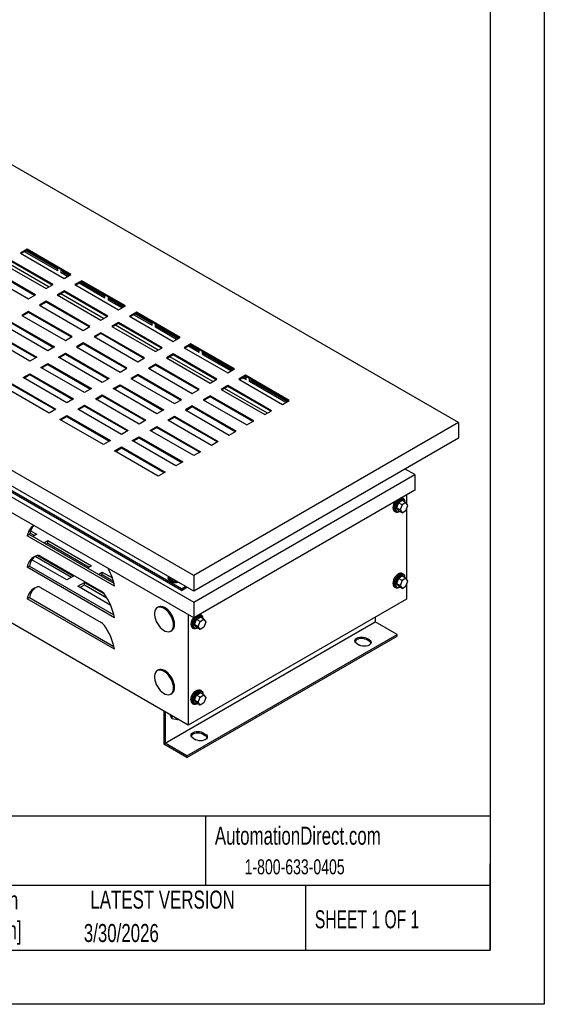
# Model space of a CAD drawing. Header units: inches. Extents: x 0 to 77, y 0 to 59.5.
# Tile 4 of 5: x 60 to 77, y 0 to 31.9. Entities that reach past the tile are written whole.
import ezdxf

# ---------------------------------------------------------------- set-up
doc = ezdxf.new("R2010")
doc.units = ezdxf.units.IN
doc.header["$LTSCALE"] = 7
doc.header["$MEASUREMENT"] = 0
doc.linetypes.add('CENTERX2', pattern=[0.8, 0.5, -0.1, 0.1, -0.1])
doc.layers.add('TEXT', color=140, linetype='Continuous', lineweight=25)
doc.styles.add('SLDTEXTSTYLE0', font='TXT', dxfattribs={"width": 0.7})
doc.styles.add('SLDTEXTSTYLE1', font='TXT', dxfattribs={"width": 0.65})

msp = doc.modelspace()

# ---------------------------------------------------------------- linework, layer by layer
at = {"color": 7, "linetype": 'Continuous'}
for p, q in [((77.001, 59.501), (77.001, 0.001)), ((77.001, 0.001), (0.001, 0.001))]:
    msp.add_line(p, q, dxfattribs=at)
for p, q in [((74.221, 18.84), (52.655, 31.29)), ((65.648, 13.89), (44.081, 26.341)), ((65.648, 13.38), (44.081, 25.83)), ((45.495, 24.657), (65.648, 13.023)), ((65.25, 13.457), (46.158, 24.478)), ((65.25, 13.405), (46.158, 24.427)), ((60.256, 24.453), (60.035, 24.325)), ((60.035, 24.325), (61.449, 23.509)), ((60.256, 24.422), (60.062, 24.31)), ((61.25, 23.751), (60.172, 24.373)), ((61.25, 23.802), (60.216, 24.399)), ((61.25, 23.828), (60.238, 24.412)), ((61.67, 23.636), (60.256, 24.453)), ((60.256, 24.422), (60.256, 24.453)), ((61.644, 23.621), (60.256, 24.422)), ((65.648, 12.512), (45.495, 24.146)), ((59.46, 23.994), (60.875, 23.177)), ((60.963, 23.228), (59.575, 24.029)), ((61.096, 23.305), (59.681, 24.121)), ((61.069, 23.289), (59.681, 24.09)), ((58.886, 23.662), (60.3, 22.845)), ((60.521, 22.973), (59.107, 23.789)), ((60.495, 22.958), (59.107, 23.759)), ((61.25, 23.751), (61.25, 23.848)), ((61.361, 23.687), (61.361, 23.784)), ((61.405, 23.713), (61.361, 23.687)), ((61.559, 23.572), (61.361, 23.687)), ((61.405, 23.713), (61.405, 23.759)), ((61.626, 23.611), (61.405, 23.738)), ((61.604, 23.598), (61.405, 23.713)), ((61.449, 23.509), (61.67, 23.636)), ((60.875, 23.177), (61.096, 23.305)), ((62.024, 23.432), (61.803, 23.305)), ((61.803, 23.305), (63.217, 22.488)), ((62.024, 23.402), (61.829, 23.289)), ((62.775, 22.871), (61.939, 23.353)), ((62.775, 22.922), (61.984, 23.379)), ((62.775, 22.947), (62.006, 23.391)), ((63.438, 22.616), (62.024, 23.432)), ((62.024, 23.402), (62.024, 23.432)), ((63.411, 22.601), (62.024, 23.402)), ((60.3, 22.845), (60.521, 22.973)), ((61.449, 23.101), (61.228, 22.973)), ((61.228, 22.973), (62.642, 22.157)), ((61.449, 23.07), (61.255, 22.958)), ((62.73, 22.207), (61.343, 23.008)), ((62.863, 22.284), (61.449, 23.101)), ((61.449, 23.07), (61.449, 23.101)), ((62.837, 22.269), (61.449, 23.07)), ((62.775, 22.871), (62.775, 22.968)), ((60.875, 22.769), (60.654, 22.641)), ((60.654, 22.641), (62.068, 21.825)), ((60.875, 22.738), (60.68, 22.626)), ((62.289, 21.953), (60.875, 22.769)), ((60.875, 22.738), (60.875, 22.769)), ((62.262, 21.937), (60.875, 22.738)), ((62.885, 22.807), (62.885, 22.904)), ((62.93, 22.833), (62.885, 22.807)), ((62.885, 22.807), (63.327, 22.552)), ((62.93, 22.833), (62.93, 22.878)), ((63.394, 22.59), (62.93, 22.858)), ((62.93, 22.833), (63.372, 22.578)), ((60.3, 22.437), (60.079, 22.31)), ((60.3, 22.407), (60.106, 22.294)), ((61.714, 21.621), (60.3, 22.437)), ((60.3, 22.407), (60.3, 22.437)), ((61.688, 21.606), (60.3, 22.407)), ((63.217, 22.488), (63.438, 22.616)), ((63.792, 22.412), (63.571, 22.284)), ((63.792, 22.381), (63.597, 22.269)), ((63.707, 22.332), (64.3, 21.991)), ((63.752, 22.358), (64.3, 22.042)), ((64.3, 22.067), (63.774, 22.371)), ((65.206, 21.595), (63.792, 22.412)), ((63.792, 22.381), (63.792, 22.412)), ((65.179, 21.58), (63.792, 22.381)), ((59.726, 22.106), (61.14, 21.289)), ((59.726, 22.075), (61.113, 21.274)), ((60.079, 22.31), (61.493, 21.493)), ((62.642, 22.157), (62.863, 22.284)), ((63.217, 22.08), (62.996, 21.953)), ((63.217, 22.049), (63.023, 21.937)), ((64.631, 21.264), (63.217, 22.08)), ((63.217, 22.049), (63.217, 22.08)), ((64.605, 21.248), (63.217, 22.049)), ((63.571, 22.284), (64.985, 21.468)), ((64.3, 21.991), (64.3, 22.088)), ((64.41, 21.927), (64.41, 22.024)), ((59.151, 21.774), (60.565, 20.958)), ((59.151, 21.743), (60.539, 20.942)), ((60.919, 21.162), (59.505, 21.978)), ((62.068, 21.825), (62.289, 21.953)), ((62.642, 21.748), (62.421, 21.621)), ((62.642, 21.718), (62.448, 21.606)), ((64.057, 20.932), (62.642, 21.748)), ((62.642, 21.718), (62.642, 21.748)), ((64.03, 20.917), (62.642, 21.718)), ((62.996, 21.953), (64.41, 21.136)), ((64.498, 21.187), (63.111, 21.988)), ((64.455, 21.952), (64.41, 21.927)), ((65.095, 21.531), (64.41, 21.927)), ((64.455, 21.952), (64.455, 21.998)), ((65.161, 21.57), (64.455, 21.978)), ((65.139, 21.557), (64.455, 21.952)), ((60.344, 20.83), (58.93, 21.646)), ((61.493, 21.493), (61.714, 21.621)), ((62.068, 21.417), (61.847, 21.289)), ((62.068, 21.386), (61.873, 21.274)), ((63.482, 20.6), (62.068, 21.417)), ((62.068, 21.386), (62.068, 21.417)), ((63.456, 20.585), (62.068, 21.386)), ((62.421, 21.621), (63.836, 20.804)), ((64.985, 21.468), (65.206, 21.595)), ((65.559, 21.391), (65.338, 21.264)), ((66.973, 20.575), (65.559, 21.391)), ((65.559, 21.361), (65.559, 21.391)), ((61.14, 21.289), (60.919, 21.162)), ((61.272, 20.958), (61.493, 21.085)), ((61.299, 20.942), (61.493, 21.054)), ((61.493, 21.085), (62.908, 20.269)), ((61.493, 21.054), (61.493, 21.085)), ((61.493, 21.054), (62.881, 20.253)), ((61.847, 21.289), (63.261, 20.473)), ((64.41, 21.136), (64.631, 21.264)), ((64.985, 21.06), (64.764, 20.932)), ((66.399, 20.243), (64.985, 21.06)), ((64.985, 21.029), (64.985, 21.06)), ((65.338, 21.264), (66.753, 20.447)), ((65.559, 21.361), (65.365, 21.248)), ((65.824, 21.11), (65.475, 21.312)), ((65.824, 21.162), (65.52, 21.338)), ((65.824, 21.187), (65.541, 21.35)), ((66.947, 20.56), (65.559, 21.361)), ((65.824, 21.11), (65.824, 21.208)), ((65.935, 21.047), (65.935, 21.144)), ((65.979, 21.072), (65.935, 21.047)), ((65.935, 21.047), (66.863, 20.511)), ((65.979, 21.072), (65.979, 21.118)), ((66.929, 20.549), (65.979, 21.097)), ((65.979, 21.072), (66.907, 20.537)), ((60.565, 20.958), (60.344, 20.83)), ((60.698, 20.626), (60.919, 20.753)), ((60.919, 20.753), (62.333, 19.937)), ((60.919, 20.723), (60.919, 20.753)), ((62.687, 20.141), (61.272, 20.958)), ((63.836, 20.804), (64.057, 20.932)), ((64.41, 20.728), (64.189, 20.6)), ((65.824, 19.911), (64.41, 20.728)), ((64.41, 20.697), (64.41, 20.728)), ((64.764, 20.932), (66.178, 20.116)), ((64.985, 21.029), (64.79, 20.917)), ((66.266, 20.166), (64.878, 20.967)), ((66.372, 20.228), (64.985, 21.029)), ((65.471, 9.042), (45.76, 20.421)), ((60.123, 20.294), (60.344, 20.422)), ((60.344, 20.422), (61.759, 19.605)), ((60.344, 20.391), (60.344, 20.422)), ((62.112, 19.809), (60.698, 20.626)), ((60.724, 20.611), (60.919, 20.723)), ((60.919, 20.723), (62.307, 19.922)), ((63.261, 20.473), (63.482, 20.6)), ((64.189, 20.6), (65.603, 19.784)), ((64.41, 20.697), (64.216, 20.585)), ((65.798, 19.896), (64.41, 20.697)), ((66.753, 20.447), (66.973, 20.575)), ((59.77, 20.09), (61.184, 19.274)), ((61.538, 19.478), (60.123, 20.294)), ((60.15, 20.279), (60.344, 20.391)), ((60.344, 20.391), (61.732, 19.59)), ((62.908, 20.269), (62.687, 20.141)), ((63.836, 20.396), (63.615, 20.269)), ((63.615, 20.269), (65.029, 19.452)), ((63.836, 20.366), (63.641, 20.253)), ((65.25, 19.58), (63.836, 20.396)), ((63.836, 20.366), (63.836, 20.396)), ((65.223, 19.565), (63.836, 20.366)), ((66.178, 20.116), (66.399, 20.243)), ((67.327, 20.371), (67.106, 20.243)), ((67.106, 20.243), (68.52, 19.427)), ((67.327, 20.34), (67.133, 20.228)), ((67.243, 20.291), (67.349, 20.23)), ((67.287, 20.317), (67.349, 20.282)), ((67.349, 20.307), (67.309, 20.33)), ((68.741, 19.554), (67.327, 20.371)), ((67.327, 20.34), (67.327, 20.371)), ((68.715, 19.539), (67.327, 20.34)), ((67.349, 20.23), (67.349, 20.327)), ((67.459, 20.166), (67.459, 20.264)), ((67.504, 20.192), (67.459, 20.166)), ((68.63, 19.49), (67.459, 20.166)), ((67.504, 20.192), (67.504, 20.238)), ((68.697, 19.529), (67.504, 20.217)), ((68.675, 19.516), (67.504, 20.192)), ((60.963, 19.146), (59.549, 19.963)), ((59.77, 20.059), (61.158, 19.258)), ((62.333, 19.937), (62.112, 19.809)), ((63.04, 19.937), (63.261, 20.065)), ((64.454, 19.121), (63.04, 19.937)), ((63.067, 19.922), (63.261, 20.034)), ((63.261, 20.065), (64.675, 19.248)), ((63.261, 20.034), (63.261, 20.065)), ((63.261, 20.034), (64.649, 19.233)), ((65.603, 19.784), (65.824, 19.911)), ((66.753, 20.039), (66.532, 19.911)), ((66.532, 19.911), (67.946, 19.095)), ((66.753, 20.008), (66.558, 19.896)), ((68.034, 19.146), (66.646, 19.947)), ((68.167, 19.223), (66.753, 20.039)), ((66.753, 20.008), (66.753, 20.039)), ((68.14, 19.207), (66.753, 20.008)), ((61.759, 19.605), (61.538, 19.478)), ((62.466, 19.605), (62.687, 19.733)), ((63.88, 18.789), (62.466, 19.605)), ((62.492, 19.59), (62.687, 19.702)), ((62.687, 19.733), (64.101, 18.916)), ((62.687, 19.702), (62.687, 19.733)), ((62.687, 19.702), (64.074, 18.901)), ((65.029, 19.452), (65.25, 19.58)), ((66.178, 19.707), (65.957, 19.58)), ((65.957, 19.58), (67.371, 18.763)), ((66.178, 19.677), (65.984, 19.565)), ((67.592, 18.891), (66.178, 19.707)), ((66.178, 19.677), (66.178, 19.707)), ((67.566, 18.876), (66.178, 19.677)), ((68.52, 19.427), (68.741, 19.554)), ((61.184, 19.274), (60.963, 19.146)), ((61.891, 19.274), (62.112, 19.401)), ((63.305, 18.457), (61.891, 19.274)), ((61.918, 19.258), (62.112, 19.371)), ((62.112, 19.401), (63.526, 18.585)), ((62.112, 19.371), (62.112, 19.401)), ((62.112, 19.371), (63.5, 18.57)), ((64.675, 19.248), (64.454, 19.121)), ((65.603, 19.376), (65.382, 19.248)), ((65.382, 19.248), (66.797, 18.432)), ((65.603, 19.345), (65.409, 19.233)), ((67.018, 18.559), (65.603, 19.376)), ((65.603, 19.345), (65.603, 19.376)), ((66.991, 18.544), (65.603, 19.345)), ((67.946, 19.095), (68.167, 19.223)), ((61.317, 18.942), (61.538, 19.07)), ((62.731, 18.126), (61.317, 18.942)), ((61.343, 18.927), (61.538, 19.039)), ((61.538, 19.07), (62.952, 18.253)), ((61.538, 19.039), (61.538, 19.07)), ((61.538, 19.039), (62.925, 18.238)), ((64.101, 18.916), (63.88, 18.789)), ((64.808, 18.916), (65.029, 19.044)), ((66.222, 18.1), (64.808, 18.916)), ((64.834, 18.901), (65.029, 19.013)), ((65.029, 19.044), (66.443, 18.228)), ((65.029, 19.013), (65.029, 19.044)), ((65.029, 19.013), (66.417, 18.212)), ((74.221, 18.84), (65.648, 13.89)), ((67.371, 18.763), (67.592, 18.891)), ((74.221, 18.84), (74.221, 18.33)), ((63.526, 18.585), (63.305, 18.457)), ((64.233, 18.585), (64.454, 18.712)), ((65.648, 17.768), (64.233, 18.585)), ((64.26, 18.57), (64.454, 18.682)), ((64.454, 18.712), (65.869, 17.896)), ((64.454, 18.682), (64.454, 18.712)), ((64.454, 18.682), (65.842, 17.881)), ((66.797, 18.432), (67.018, 18.559)), ((62.952, 18.253), (62.731, 18.126)), ((63.659, 18.253), (63.88, 18.381)), ((65.073, 17.437), (63.659, 18.253)), ((63.685, 18.238), (63.88, 18.35)), ((63.88, 18.381), (65.294, 17.564)), ((63.88, 18.35), (63.88, 18.381)), ((63.88, 18.35), (65.268, 17.549)), ((74.221, 18.33), (65.648, 13.38)), ((66.443, 18.228), (66.222, 18.1)), ((63.084, 17.921), (63.305, 18.049)), ((64.499, 17.105), (63.084, 17.921)), ((63.111, 17.906), (63.305, 18.018)), ((63.305, 18.049), (64.72, 17.233)), ((63.305, 18.018), (63.305, 18.049)), ((63.305, 18.018), (64.693, 17.217)), ((65.869, 17.896), (65.648, 17.768)), ((65.294, 17.564), (65.073, 17.437)), ((64.72, 17.233), (64.499, 17.105)), ((72.807, 17.156), (72.498, 17.335)), ((65.648, 13.023), (72.807, 17.156)), ((72.807, 17.156), (72.807, 16.645)), ((72.807, 16.645), (65.648, 12.512)), ((72.402, 16.315), (72.275, 16.241)), ((72.402, 16.403), (72.394, 16.407)), ((72.437, 16.382), (72.402, 16.403)), ((72.521, 16.247), (72.402, 16.315)), ((72.448, 16.34), (72.422, 16.355)), ((72.542, 16.492), (72.542, 16.216)), ((72.152, 15.97), (72.187, 15.949)), ((72.203, 15.976), (72.229, 15.961)), ((72.275, 16.241), (72.211, 16.077)), ((72.329, 16.009), (72.211, 16.077)), ((72.211, 16.077), (72.275, 15.986)), ((72.393, 16.173), (72.275, 16.241)), ((72.393, 15.918), (72.275, 15.986)), ((72.393, 16.173), (72.329, 16.009)), ((72.329, 16.009), (72.393, 15.918)), ((72.521, 16.247), (72.393, 16.173)), ((72.393, 15.918), (72.521, 15.992)), ((72.584, 16.156), (72.521, 16.247)), ((72.521, 15.992), (72.584, 16.156)), ((72.542, 16.047), (72.542, 13.767)), ((60.365, 15.337), (60.565, 15.221)), ((60.327, 15.214), (60.256, 15.173)), ((63.084, 13.54), (60.256, 15.173)), ((60.327, 15.214), (63.065, 13.633)), ((60.341, 15.269), (60.495, 15.18)), ((60.565, 15.221), (60.439, 15.149)), ((60.793, 14.945), (60.919, 15.017)), ((60.919, 15.017), (62.333, 14.201)), ((60.919, 14.936), (60.919, 15.017)), ((60.864, 14.904), (60.919, 14.936)), ((60.919, 14.936), (62.262, 14.16)), ((61.538, 13.742), (60.407, 14.395)), ((60.51, 14.508), (61.688, 13.828)), ((60.598, 14.539), (61.759, 13.869)), ((60.688, 14.515), (62.653, 13.381)), ((60.327, 14.193), (60.256, 14.152)), ((63.084, 12.519), (60.256, 14.152)), ((60.327, 14.193), (63.065, 12.612)), ((62.333, 14.201), (62.207, 14.128)), ((61.759, 13.869), (61.538, 13.742)), ((62.561, 13.924), (62.687, 13.997)), ((62.631, 13.883), (62.687, 13.915)), ((62.687, 13.997), (63.014, 13.808)), ((62.687, 13.915), (62.687, 13.997)), ((62.687, 13.915), (63.046, 13.708)), ((64.823, 13.803), (64.823, 13.763)), ((64.854, 13.834), (64.854, 13.803)), ((64.946, 13.76), (64.929, 13.795)), ((64.946, 13.785), (64.946, 13.76)), ((65.006, 13.751), (64.946, 13.76)), ((65.648, 13.89), (65.648, 13.38)), ((72.275, 13.792), (72.211, 13.627)), ((72.402, 13.865), (72.275, 13.792)), ((72.393, 13.723), (72.275, 13.792)), ((72.393, 13.723), (72.329, 13.559)), ((72.521, 13.797), (72.393, 13.723)), ((72.437, 13.933), (72.402, 13.953)), ((72.521, 13.797), (72.402, 13.865)), ((72.448, 13.891), (72.422, 13.906)), ((72.584, 13.706), (72.521, 13.797)), ((60.688, 13.495), (62.653, 12.36)), ((61.891, 13.537), (62.112, 13.665)), ((62.962, 12.919), (61.891, 13.537)), ((61.962, 13.497), (62.112, 13.583)), ((62.112, 13.665), (62.742, 13.301)), ((62.112, 13.583), (62.112, 13.665)), ((62.112, 13.583), (62.832, 13.168)), ((65.25, 13.457), (65.382, 13.533)), ((65.25, 13.405), (65.427, 13.508)), ((65.25, 13.405), (65.25, 13.457)), ((72.152, 13.52), (72.187, 13.5)), ((72.203, 13.527), (72.229, 13.512)), ((72.329, 13.559), (72.211, 13.627)), ((72.211, 13.627), (72.275, 13.537)), ((72.393, 13.468), (72.275, 13.537)), ((72.329, 13.559), (72.393, 13.468)), ((72.393, 13.468), (72.521, 13.542)), ((72.521, 13.542), (72.584, 13.706)), ((72.542, 13.597), (72.542, 13.124)), ((60.327, 13.172), (60.256, 13.132)), ((63.084, 11.499), (60.256, 13.132)), ((60.327, 13.172), (63.065, 11.591)), ((72.542, 13.124), (65.471, 9.042)), ((64.501, 12.866), (64.465, 12.845)), ((65.648, 13.023), (65.648, 12.512)), ((65.471, 12.614), (65.471, 9.042)), ((65.67, 12.301), (65.734, 12.466)), ((65.734, 12.466), (65.861, 12.539)), ((65.852, 12.397), (65.734, 12.466)), ((65.852, 12.397), (65.98, 12.471)), ((65.853, 12.631), (65.861, 12.627)), ((65.896, 12.606), (65.861, 12.627)), ((65.98, 12.471), (65.861, 12.539)), ((65.907, 12.564), (65.881, 12.579)), ((65.98, 12.471), (66.044, 12.38)), ((71.525, 12.537), (71.525, 12.384)), ((64.72, 8.456), (71.525, 12.384)), ((65.611, 12.194), (65.646, 12.173)), ((65.662, 12.2), (65.688, 12.185)), ((65.788, 12.233), (65.67, 12.301)), ((65.734, 12.21), (65.67, 12.301)), ((65.852, 12.142), (65.734, 12.21)), ((65.788, 12.233), (65.852, 12.397)), ((65.852, 12.142), (65.788, 12.233)), ((65.98, 12.216), (65.852, 12.142)), ((66.044, 12.38), (65.98, 12.216)), ((72.233, 11.976), (71.525, 12.384)), ((64.903, 12.088), (64.938, 12.108)), ((65.427, 8.047), (72.233, 11.976)), ((65.427, 7.996), (72.233, 11.925)), ((71.238, 11.861), (71.327, 11.81)), ((71.238, 11.81), (71.238, 11.861)), ((71.327, 11.759), (71.238, 11.81)), ((71.327, 11.759), (71.327, 11.81)), ((72.233, 11.925), (72.233, 11.976)), ((70.929, 11.683), (71.017, 11.632)), ((64.501, 10.824), (64.465, 10.804)), ((64.903, 10.046), (64.938, 10.067)), ((65.67, 9.852), (65.734, 10.016)), ((65.734, 10.016), (65.861, 10.09)), ((65.852, 9.948), (65.734, 10.016)), ((65.788, 9.783), (65.852, 9.948)), ((65.852, 9.948), (65.98, 10.021)), ((65.896, 10.157), (65.861, 10.177)), ((65.98, 10.021), (65.861, 10.09)), ((65.907, 10.115), (65.881, 10.13)), ((65.98, 10.021), (66.044, 9.93)), ((66.044, 9.93), (65.98, 9.766)), ((65.611, 9.744), (65.646, 9.724)), ((65.662, 9.751), (65.688, 9.736)), ((65.788, 9.783), (65.67, 9.852)), ((65.734, 9.761), (65.67, 9.852)), ((65.852, 9.692), (65.734, 9.761)), ((65.852, 9.692), (65.788, 9.783)), ((65.98, 9.766), (65.852, 9.692)), ((64.675, 9.502), (64.675, 8.43)), ((64.72, 9.476), (64.72, 8.456)), ((64.899, 9.346), (64.899, 9.372)), ((64.946, 9.245), (64.899, 9.346)), ((64.946, 9.245), (64.946, 9.345)), ((65.12, 9.218), (64.946, 9.245)), ((65.12, 9.218), (65.12, 9.245)), ((65.143, 9.232), (65.12, 9.218)), ((65.626, 8.621), (65.714, 8.57)), ((65.935, 8.8), (66.023, 8.749)), ((65.935, 8.749), (65.935, 8.8)), ((66.023, 8.697), (65.935, 8.749)), ((66.023, 8.697), (66.023, 8.749)), ((65.427, 7.996), (64.675, 8.43)), ((65.427, 8.047), (64.72, 8.456)), ((65.427, 7.996), (65.427, 8.047))]:
    msp.add_line(p, q)
at = {"flags": 128}
for points in [[(72.16, 16.272), (72.144, 16.245), (72.12, 16.191), (72.105, 16.136), (72.1, 16.084), (72.105, 16.038), (72.12, 16.001), (72.144, 15.974), (72.152, 15.97)], [(72.257, 16.328), (72.249, 16.32), (72.212, 16.276), (72.18, 16.225), (72.156, 16.17), (72.14, 16.116), (72.135, 16.064), (72.14, 16.018), (72.156, 15.981), (72.18, 15.954), (72.212, 15.94), (72.249, 15.939), (72.291, 15.951), (72.302, 15.956)], [(72.422, 16.355), (72.389, 16.365), (72.352, 16.361), (72.312, 16.344), (72.272, 16.315), (72.235, 16.276), (72.203, 16.229), (72.178, 16.178), (72.163, 16.126), (72.157, 16.076), (72.163, 16.033), (72.178, 15.999), (72.203, 15.976), (72.203, 15.976)], [(72.492, 16.263), (72.488, 16.283), (72.472, 16.317), (72.448, 16.34), (72.416, 16.35), (72.378, 16.346), (72.338, 16.329), (72.298, 16.3), (72.261, 16.261), (72.229, 16.214), (72.204, 16.163), (72.189, 16.111), (72.184, 16.061), (72.189, 16.018), (72.204, 15.984), (72.229, 15.961), (72.261, 15.951), (72.298, 15.955), (72.317, 15.962)], [(64.896, 13.701), (64.859, 13.729), (64.834, 13.761), (64.824, 13.795), (64.827, 13.829), (64.836, 13.849)], [(72.402, 13.953), (72.377, 13.963), (72.339, 13.964), (72.298, 13.952), (72.255, 13.927), (72.214, 13.891), (72.176, 13.847), (72.144, 13.796), (72.12, 13.741), (72.105, 13.686), (72.1, 13.635), (72.105, 13.589), (72.12, 13.551), (72.144, 13.525), (72.152, 13.52)], [(72.489, 13.83), (72.484, 13.864), (72.469, 13.901), (72.444, 13.928), (72.413, 13.942), (72.375, 13.943), (72.333, 13.931), (72.291, 13.907), (72.249, 13.871), (72.212, 13.826), (72.18, 13.775), (72.156, 13.721), (72.14, 13.666), (72.135, 13.614), (72.14, 13.568), (72.156, 13.531), (72.18, 13.504), (72.212, 13.49), (72.249, 13.489), (72.291, 13.501), (72.302, 13.506)], [(72.422, 13.906), (72.389, 13.915), (72.352, 13.912), (72.312, 13.895), (72.272, 13.866), (72.235, 13.826), (72.203, 13.779), (72.178, 13.728), (72.163, 13.676), (72.157, 13.627), (72.163, 13.584), (72.178, 13.55), (72.203, 13.527), (72.203, 13.527)], [(72.492, 13.814), (72.488, 13.834), (72.472, 13.868), (72.448, 13.891), (72.416, 13.9), (72.378, 13.897), (72.338, 13.88), (72.298, 13.85), (72.261, 13.811), (72.229, 13.764), (72.204, 13.713), (72.189, 13.661), (72.184, 13.612), (72.189, 13.569), (72.204, 13.534), (72.229, 13.512), (72.261, 13.502), (72.298, 13.505), (72.317, 13.512)], [(64.994, 12.288), (64.989, 12.354), (64.974, 12.425), (64.95, 12.496), (64.917, 12.567), (64.877, 12.634), (64.831, 12.696), (64.78, 12.751), (64.726, 12.796), (64.67, 12.831), (64.615, 12.854), (64.563, 12.865), (64.514, 12.863), (64.47, 12.848), (64.434, 12.821), (64.406, 12.782), (64.386, 12.734), (64.376, 12.676), (64.376, 12.612), (64.386, 12.544), (64.406, 12.472), (64.434, 12.401), (64.47, 12.332), (64.514, 12.267), (64.563, 12.208), (64.615, 12.158), (64.67, 12.118), (64.726, 12.088), (64.78, 12.071), (64.831, 12.067), (64.877, 12.076), (64.917, 12.097), (64.95, 12.13), (64.974, 12.174), (64.989, 12.227), (64.994, 12.288)], [(65.029, 12.308), (65.024, 12.375), (65.009, 12.445), (64.985, 12.517), (64.953, 12.587), (64.912, 12.655), (64.866, 12.717), (64.815, 12.771), (64.761, 12.817), (64.706, 12.852), (64.651, 12.875), (64.598, 12.885), (64.549, 12.883), (64.506, 12.868), (64.501, 12.866)], [(65.617, 12.301), (65.622, 12.35), (65.637, 12.402), (65.662, 12.453), (65.694, 12.5), (65.731, 12.539), (65.771, 12.569), (65.811, 12.586), (65.849, 12.589), (65.881, 12.579)], [(65.643, 12.285), (65.648, 12.335), (65.664, 12.387), (65.688, 12.438), (65.72, 12.485), (65.758, 12.524), (65.798, 12.553), (65.838, 12.57), (65.875, 12.574), (65.907, 12.564), (65.932, 12.541), (65.947, 12.507), (65.951, 12.488)], [(65.761, 12.18), (65.75, 12.175), (65.709, 12.163), (65.671, 12.164), (65.639, 12.178), (65.615, 12.205), (65.6, 12.242), (65.595, 12.288)], [(65.777, 12.186), (65.758, 12.179), (65.72, 12.175), (65.688, 12.185), (65.664, 12.208), (65.648, 12.242), (65.643, 12.285)], [(70.929, 11.683), (70.894, 11.709), (70.872, 11.739), (70.865, 11.772), (70.872, 11.805), (70.894, 11.835), (70.929, 11.861), (70.974, 11.882), (71.027, 11.894), (71.084, 11.898), (71.14, 11.894), (71.193, 11.882), (71.238, 11.861)], [(71.238, 11.81), (71.193, 11.83), (71.14, 11.843), (71.084, 11.847), (71.027, 11.843), (70.974, 11.83), (70.929, 11.81), (70.894, 11.784), (70.872, 11.753), (70.869, 11.746)], [(71.327, 11.81), (71.361, 11.784), (71.383, 11.754), (71.391, 11.721), (71.383, 11.688), (71.361, 11.658), (71.327, 11.632), (71.281, 11.612), (71.229, 11.599), (71.172, 11.595), (71.115, 11.599), (71.063, 11.612), (71.017, 11.632)], [(65.029, 10.267), (65.024, 10.334), (65.009, 10.404), (64.985, 10.475), (64.953, 10.546), (64.912, 10.613), (64.866, 10.675), (64.815, 10.73), (64.761, 10.775), (64.706, 10.81), (64.651, 10.833), (64.598, 10.844), (64.549, 10.842), (64.506, 10.827), (64.501, 10.824)], [(64.994, 10.246), (64.989, 10.313), (64.974, 10.383), (64.95, 10.455), (64.917, 10.526), (64.877, 10.593), (64.831, 10.655), (64.78, 10.71), (64.726, 10.755), (64.67, 10.79), (64.615, 10.813), (64.563, 10.824), (64.514, 10.822), (64.47, 10.807), (64.434, 10.78), (64.406, 10.741), (64.386, 10.692), (64.376, 10.635), (64.376, 10.571), (64.386, 10.502), (64.406, 10.431), (64.434, 10.36), (64.47, 10.29), (64.514, 10.225), (64.563, 10.167), (64.615, 10.117), (64.67, 10.076), (64.726, 10.047), (64.78, 10.03), (64.831, 10.026), (64.877, 10.034), (64.917, 10.056), (64.95, 10.089), (64.974, 10.132), (64.989, 10.186), (64.994, 10.246)], [(65.559, 9.859), (65.564, 9.91), (65.58, 9.965), (65.604, 10.02), (65.636, 10.071), (65.673, 10.115), (65.715, 10.151), (65.757, 10.176), (65.799, 10.188), (65.836, 10.187), (65.861, 10.177)], [(65.595, 9.838), (65.6, 9.89), (65.615, 9.945), (65.639, 9.999), (65.671, 10.05), (65.709, 10.095), (65.75, 10.131), (65.793, 10.155), (65.834, 10.167), (65.872, 10.166), (65.904, 10.152), (65.928, 10.126), (65.943, 10.088), (65.948, 10.054)], [(65.617, 9.851), (65.622, 9.9), (65.637, 9.952), (65.662, 10.003), (65.694, 10.05), (65.731, 10.09), (65.771, 10.119), (65.811, 10.136), (65.849, 10.14), (65.881, 10.13)], [(65.643, 9.836), (65.648, 9.885), (65.664, 9.937), (65.688, 9.988), (65.72, 10.035), (65.758, 10.075), (65.798, 10.104), (65.838, 10.121), (65.875, 10.125), (65.907, 10.115), (65.932, 10.092), (65.947, 10.058), (65.951, 10.038)], [(65.761, 9.731), (65.75, 9.725), (65.709, 9.713), (65.671, 9.714), (65.639, 9.729), (65.615, 9.755), (65.6, 9.792), (65.595, 9.838)], [(65.777, 9.736), (65.758, 9.73), (65.72, 9.726), (65.688, 9.736), (65.664, 9.759), (65.648, 9.793), (65.643, 9.836)], [(65.626, 8.621), (65.591, 8.648), (65.569, 8.678), (65.561, 8.711), (65.569, 8.743), (65.591, 8.774), (65.626, 8.8), (65.671, 8.82), (65.724, 8.833), (65.78, 8.837), (65.837, 8.833), (65.89, 8.82), (65.935, 8.8)], [(65.935, 8.749), (65.89, 8.769), (65.837, 8.781), (65.78, 8.785), (65.724, 8.781), (65.671, 8.769), (65.626, 8.749), (65.591, 8.722), (65.569, 8.692), (65.566, 8.685)], [(66.023, 8.749), (66.058, 8.723), (66.08, 8.692), (66.087, 8.66), (66.08, 8.627), (66.058, 8.596), (66.023, 8.57), (65.978, 8.55), (65.925, 8.538), (65.869, 8.533), (65.812, 8.538), (65.759, 8.55), (65.714, 8.57)]]:
    msp.add_lwpolyline(points, dxfattribs=at)
for centre, radius, start, end in [((72.385, 16.289), 0.104, 354.7559, 99.8642), ((60.752, 15.094), 0.502, 125.0172, 170.9459), ((60.863, 15.116), 0.545, 135.409, 169.7012), ((60.718, 14.09), 0.466, 106.5368, 172.3224), ((60.836, 14.107), 0.516, 128.1657, 170.4261), ((60.61, 14.397), 0.142, 56.583, 100.0236), ((61.259, 13.201), 1.856, 10.5238, 29.392), ((64.964, 13.814), 0.11, 185.6298, 245.6904), ((64.958, 13.84), 0.103, 180.9893, 247.6764), ((65.07, 14.034), 0.326, 242.4202, 271.9339), ((65.073, 14.012), 0.335, 242.6329, 279.2462), ((60.718, 13.069), 0.466, 106.5368, 172.3224), ((60.836, 13.086), 0.516, 128.1657, 170.4261), ((60.61, 13.376), 0.142, 56.583, 100.0236), ((65.073, 14.043), 0.385, 242.6545, 281.7508), ((62.475, 13.091), 0.34, 34.5104, 58.5752), ((61.206, 12.164), 1.912, 10.7251, 35.8652), ((65.937, 12.292), 0.378, 142.9754, 177.5427), ((65.983, 12.269), 0.389, 133.323, 177.2231), ((65.844, 12.513), 0.104, 354.7559, 99.8642), ((62.475, 12.071), 0.34, 34.5104, 58.5752), ((61.206, 11.143), 1.912, 10.7251, 35.8652), ((64.811, 12.286), 0.219, 305.501, 5.8112), ((65.68, 12.294), 0.121, 173.1429, 235.545), ((65.72, 12.287), 0.105, 172.6245, 236.0633), ((71.274, 11.65), 0.121, 22.0956, 64.0984), ((64.811, 10.245), 0.219, 305.501, 5.8112), ((65.68, 9.844), 0.121, 173.1429, 235.545), ((65.72, 9.838), 0.105, 172.6245, 236.0633), ((65.97, 8.588), 0.121, 22.0956, 64.0984)]:
    msp.add_arc(centre, radius, start, end)
at = {"layer": 'TEXT'}
for p, q in [((75.25, 57.75), (75.25, 1.75)), ((75.25, 6.098), (1.75, 6.098)), ((66.025, 6.098), (66.025, 3.85)), ((75.25, 1.75), (75.25, 4.55)), ((75.25, 3.85), (1.75, 3.85)), ((69.269, 3.85), (69.269, 1.75)), ((1.75, 1.75), (75.25, 1.75))]:
    msp.add_line(p, q, dxfattribs=at)

# ---------------------------------------------------------------- texts
at = {"layer": 'TEXT', "linetype": 'CENTERX2', "lineweight": 18}
for s, insert, char_height, attachment_point, style in [('AutomationDirect.com', (66.333, 5.753), 0.58333, 1, 'SLDTEXTSTYLE0'), ('1-800-633-0405', (67.297, 4.696), 0.48611, 1, 'SLDTEXTSTYLE0'), ('inch^J[mm]', (59.467, 3.663), 0.5833, 2, 'SLDTEXTSTYLE0'), ('LATEST VERSION', (64.64, 3.683), 0.58333, 2, 'SLDTEXTSTYLE0'), ('SHEET 1 OF 1', (69.57, 3.046), 0.58333, 1, 'SLDTEXTSTYLE1'), ('3/30/2026', (63.304, 2.601), 0.5833, 2, 'SLDTEXTSTYLE0')]:
    msp.add_mtext(s, dxfattribs=dict(at, insert=insert, char_height=char_height, attachment_point=attachment_point, style=style))

doc.saveas('drawing.dxf')
